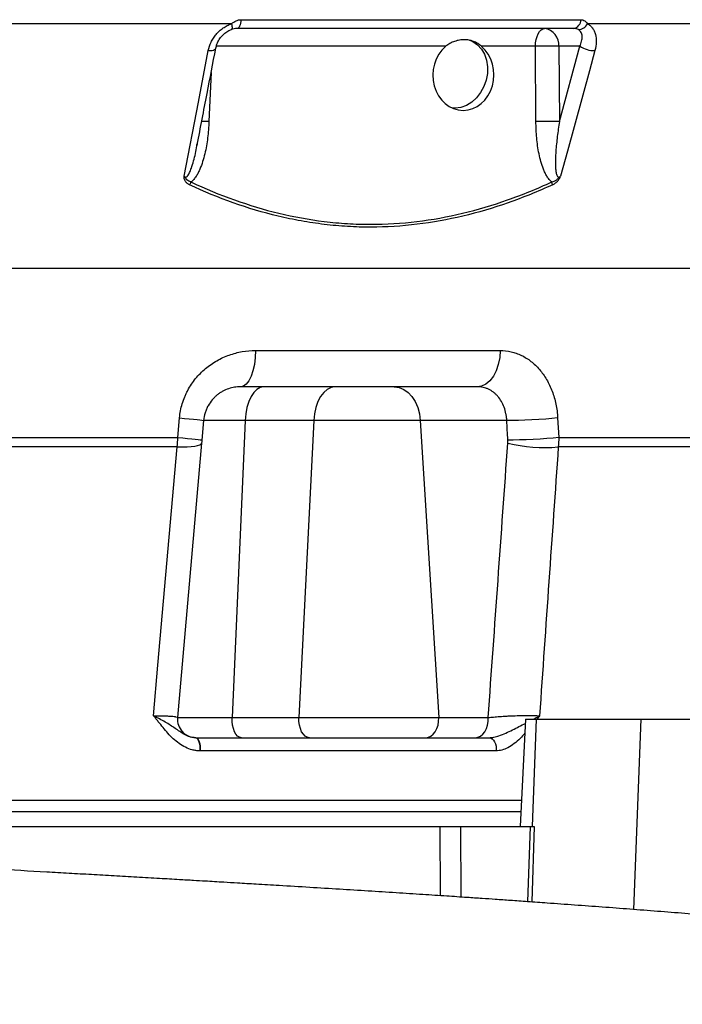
# Model space of a CAD drawing. Header units: millimetres. Extents: x 5831 to 11753, y 2048 to 15393.
# Tile 5 of 13: x 9529 to 10425, y 4362 to 5695. Entities that reach past the tile are written whole.
import ezdxf

# ---------------------------------------------------------------- set-up
doc = ezdxf.new("R2010")
doc.units = ezdxf.units.MM
doc.header["$LTSCALE"] = 5

msp = doc.modelspace()

# ---------------------------------------------------------------- linework, layer by layer
at = {"color": 7, "linetype": 'Continuous', "lineweight": 25}
for p, q in [((9828.2, 5695.1), (10287.8, 5695.1)), ((9815.3, 5689.7), (9480.5, 5689.7)), ((9815.4, 5681.9), (9815.1, 5681.9)), ((10278.6, 5683.2), (9822.9, 5683.2)), ((10541.9, 5689.7), (10296.8, 5689.7)), ((10226.3, 5659.1), (10153.6, 5659.1)), ((10227.1, 5557.3), (10226.3, 5659.1)), ((10286.6, 5659.1), (10257.9, 5659.1)), ((10257.9, 5659.1), (10258.8, 5557.3)), ((10258.8, 5557.3), (10286.6, 5659.1)), ((9768.3, 5524.2), (9768.6, 5526.1)), ((9847.9, 5247.4), (10178.8, 5247.4)), ((10147.7, 5198.2), (9827.4, 5198.2)), ((9742.7, 5129.7), (9745, 5156.1)), ((9777.6, 5152.6), (9775.3, 5126.2)), ((9833.8, 5152.6), (9777.6, 5152.6)), ((9833.8, 5152.6), (9816.2, 4750.4)), ((9926.7, 5152.6), (9833.8, 5152.6)), ((9926.7, 5152.6), (9906.5, 4750.4)), ((10070.7, 5152.6), (9926.7, 5152.6)), ((10187.7, 5152.6), (10070.7, 5152.6)), ((10070.7, 5152.6), (10095.6, 4750.4)), ((10256.4, 5156.1), (10257.9, 5129.7)), ((8662.4, 5129.7), (9742.7, 5129.7)), ((9774.9, 5121.9), (9742.4, 4750.4)), ((10257.9, 5129.7), (10750.2, 5129.7)), ((9742, 5116.9), (8663.1, 5116.9)), ((10748.8, 5116.9), (10257.3, 5116.9)), ((9742.4, 4750.4), (9816.2, 4750.4)), ((9816.2, 4750.4), (9906.5, 4750.4)), ((9906.5, 4750.4), (10095.6, 4750.4)), ((10095.6, 4750.4), (10162.5, 4750.4)), ((10213.2, 4748.2), (10205.6, 4603.2)), ((10213.2, 4748.2), (10227.8, 4748.2)), ((10222.5, 4603.2), (10227.8, 4748.2)), ((10227.8, 4748.2), (10369.3, 4748.2)), ((10369.3, 4748.2), (10440, 4748.2)), ((9767.3, 4723.2), (10163.6, 4723.2)), ((10173.2, 4705.4), (9772.9, 4705.4)), ((10207.4, 4638.2), (8197.6, 4638.2)), ((8198.4, 4623.2), (10206.6, 4623.2)), ((8441.8, 4603.2), (10097.4, 4603.2)), ((10124.9, 4603.2), (10219.6, 4603.2)), ((10219.6, 4603.2), (10224.8, 4603.2))]:
    msp.add_line(p, q, dxfattribs=at)
at = {"color": 8, "linetype": 'Continuous', "lineweight": 25}
for p, q in [((10105, 5659.1), (9794.9, 5659.1)), ((9787.7, 5623.5), (9784.9, 5557.3)), ((9769.1, 5526.9), (9768.6, 5524.8)), ((10359.7, 4490.7), (10369.3, 4748.2)), ((10097.8, 4509.3), (10097.4, 4603.2)), ((10124.9, 4603.2), (10125.3, 4507.5)), ((10216.3, 4501.2), (10219.6, 4603.2)), ((10224.8, 4603.2), (10221.5, 4500.9))]:
    msp.add_line(p, q, dxfattribs=at)
at = {"color": 7, "linetype": 'Continuous', "lineweight": 25, "flags": 128}
for points in [[(9828.2, 5695.1), (9827.9, 5692.7), (9827.5, 5690.4), (9827, 5688.4), (9826.3, 5686.6), (9825.6, 5685.1), (9824.7, 5684.1), (9823.8, 5683.4), (9822.9, 5683.2)], [(10226.3, 5659.1), (10226.6, 5663.9), (10227.4, 5668.4), (10228.6, 5672.6), (10230.1, 5676.2), (10232, 5679.2), (10234.1, 5681.4), (10236.4, 5682.8), (10238.8, 5683.2)], [(10136.5, 5667.8), (10141.8, 5665.6), (10148.1, 5661.2), (10153.4, 5655.4), (10157.5, 5648.3), (10160.3, 5640.3), (10161.6, 5631.5), (10161.4, 5622.4), (10159.7, 5613.2), (10156.6, 5604.5), (10152.2, 5596.4), (10146.7, 5589.3), (10140.2, 5583.5), (10133, 5579.1), (10125.5, 5576.5), (10117.8, 5575.6), (10113.2, 5575.9)], [(9751.3, 5483.5), (9770.6, 5583.5), (9784, 5653.3)], [(10306.8, 5653.3), (10299.4, 5626.1), (10269.7, 5517.4), (10260.5, 5483.5)], [(9847.9, 5247.4), (9847.5, 5237.7), (9846.3, 5228.5), (9844.3, 5220), (9841.8, 5212.6), (9838.7, 5206.5), (9835.2, 5202), (9831.4, 5199.2), (9827.4, 5198.2)], [(10178.8, 5247.4), (10178.1, 5237.7), (10176.2, 5228.5), (10173.3, 5220), (10169.5, 5212.6), (10164.8, 5206.5), (10159.5, 5202), (10153.7, 5199.2), (10147.7, 5198.2)], [(9858.7, 5198.2), (9854.1, 5197.4), (9849.7, 5194.8), (9845.5, 5190.7), (9841.8, 5185.1), (9838.7, 5178.2), (9836.3, 5170.3), (9834.6, 5161.7), (9833.8, 5152.6)], [(9955.3, 5198.2), (9950, 5197.4), (9944.9, 5194.8), (9940.1, 5190.7), (9935.9, 5185.1), (9932.3, 5178.2), (9929.6, 5170.3), (9927.7, 5161.7), (9926.7, 5152.6)], [(10035.5, 5198.2), (10042, 5197.4), (10048.3, 5194.8), (10054.2, 5190.7), (10059.4, 5185.1), (10063.8, 5178.2), (10067.2, 5170.3), (10069.5, 5161.7), (10070.7, 5152.6)], [(9745, 5156.1), (9751.9, 5155.4), (9758.3, 5154.8), (9763.9, 5154.3), (9768.7, 5153.8), (9772.5, 5153.3), (9775.3, 5153), (9777, 5152.7), (9777.6, 5152.6)], [(10256.4, 5156.1), (10248.8, 5155.3), (10240.3, 5154.5), (10231.2, 5153.9), (10221.7, 5153.3), (10212.3, 5152.9), (10203.3, 5152.7), (10195, 5152.5), (10187.7, 5152.6)], [(9742, 5116.9), (9748.8, 5116.8), (9755.2, 5117), (9760.8, 5117.3), (9765.6, 5117.9), (9769.5, 5118.7), (9772.4, 5119.6), (9774.2, 5120.7), (9774.9, 5121.9)], [(9742.7, 5129.7), (9749.6, 5129.1), (9755.9, 5128.4), (9761.5, 5127.9), (9766.3, 5127.4), (9770.2, 5127), (9773, 5126.6), (9774.7, 5126.4), (9775.3, 5126.2)], [(10257.9, 5129.7), (10250.3, 5128.9), (10241.8, 5128.2), (10232.6, 5127.5), (10223.2, 5127), (10213.8, 5126.5), (10204.7, 5126.3), (10196.4, 5126.2), (10189.1, 5126.2)], [(9709.9, 4752.9), (9715.9, 4821.4), (9742, 5116.9)], [(9828.7, 4723.2), (9826.1, 4723.8), (9823.6, 4725.3), (9821.4, 4727.9), (9819.5, 4731.3), (9817.9, 4735.5), (9816.8, 4740.2), (9816.3, 4745.2), (9816.2, 4750.4)], [(9920.8, 4723.2), (9917.9, 4723.8), (9915, 4725.3), (9912.5, 4727.9), (9910.2, 4731.3), (9908.5, 4735.5), (9907.2, 4740.2), (9906.6, 4745.2), (9906.5, 4750.4)], [(10078, 4723.2), (10081.6, 4723.8), (10085.1, 4725.3), (10088.3, 4727.9), (10091, 4731.3), (10093.2, 4735.5), (10094.7, 4740.2), (10095.5, 4745.2), (10095.6, 4750.4)], [(10144.9, 4723.2), (10148.5, 4723.8), (10152, 4725.3), (10155.2, 4727.9), (10157.9, 4731.3), (10160.1, 4735.5), (10161.6, 4740.2), (10162.4, 4745.2), (10162.5, 4750.4)], [(9766.9, 4723.2), (9768.2, 4722.9), (9769.4, 4721.8), (9770.4, 4720.1), (9771.3, 4717.8), (9772, 4715), (9772.4, 4711.9), (9772.5, 4708.7), (9772.4, 4705.4)], [(9767.3, 4723.2), (9768.6, 4722.9), (9769.8, 4721.8), (9770.8, 4720.1), (9771.7, 4717.8), (9772.4, 4715), (9772.9, 4712), (9773, 4708.7), (9772.9, 4705.4)], [(10163.6, 4723.2), (10165.8, 4722.9), (10167.8, 4721.8), (10169.6, 4720.1), (10171.2, 4717.8), (10172.3, 4715), (10173.1, 4712), (10173.4, 4708.7), (10173.2, 4705.4)]]:
    msp.add_lwpolyline(points, dxfattribs=at)
at = {"color": 8, "linetype": 'Continuous', "lineweight": 25, "flags": 128}
for points in [[(9815.3, 5689.7), (9815.7, 5688), (9816, 5686.4), (9816.1, 5685), (9816.1, 5683.8), (9816, 5682.9), (9815.8, 5682.3), (9815.5, 5681.9), (9815.4, 5681.9)], [(9784, 5653.3), (9786.6, 5653.3), (9789, 5653.6), (9791, 5654.1), (9792.5, 5654.8), (9793.6, 5655.7), (9794.1, 5656.7), (9794.1, 5656.8)]]:
    msp.add_lwpolyline(points, dxfattribs=at)
at = {"color": 7, "linetype": 'Continuous', "lineweight": 25}
for centre, radius, start, end in [((10275.9, 5694.8), 11.9, 282.9044, 1.7169), ((10235.6, 5661), 22.4, 355.0821, 81.7652), ((10283.8, 5696.5), 14.7, 272.6158, 332.3415), ((10242.1, 5201.3), 458.1, 88.0215, 91.9785), ((10306.5, 5690.4), 37.1, 237.4642, 270.4871), ((10242.9, 5099.4), 458.1, 88.0215, 91.9785), ((9741, 5482.7), 20.8, 327.9226, 339.841), ((10232.6, 5470.1), 16.9, 5.3704, 18.8446), ((10239.4, 5338.3), 222.2, 256.9025, 274.6122), ((9767.3, 4748.2), 25, 175, 269.1528)]:
    msp.add_arc(centre, radius, start, end, dxfattribs=at)
at = {"color": 8, "linetype": 'Continuous', "lineweight": 25}
msp.add_arc((9768.6, 5120.1), 437.5, 87.8624, 89.2116, dxfattribs=at)
at = {"color": 7, "linetype": 'Continuous', "lineweight": 25}
for centre, major_axis, ratio, start_param, end_param in [((10129, 5620.3), (1.3, 47.9), 0.861055, 0.652803, 5.677167), ((8946, 7855.2), (-1113.3, 17929.7), 0.060388, 4.555843, 4.557331)]:
    msp.add_ellipse(centre, major_axis=major_axis, ratio=ratio, start_param=start_param, end_param=end_param, dxfattribs=at)
for points, knots in [([(9815.3, 5689.7), (9816.3, 5690.5), (9817.3, 5691.2), (9819.3, 5692.5), (9820.4, 5693.1), (9822.6, 5694.1), (9823.7, 5694.5), (9825.9, 5695), (9827.1, 5695.1), (9828.2, 5695.1)], [0, 0, 0, 0, 0.25, 0.25, 0.5, 0.5, 0.75, 0.75, 1, 1, 1, 1]), ([(10287.8, 5695.1), (10288.7, 5695.1), (10289.7, 5695), (10291.5, 5694.5), (10292.3, 5694.1), (10293.8, 5693.1), (10294.5, 5692.5), (10295.8, 5691.2), (10296.3, 5690.5), (10296.8, 5689.7)], [0, 0, 0, 0, 0.25, 0.25, 0.5, 0.5, 0.75, 0.75, 1, 1, 1, 1]), ([(9784, 5653.3), (9784.8, 5657.2), (9786, 5661), (9788.7, 5666.6), (9789.8, 5668.4), (9792, 5671.9), (9793.3, 5673.6), (9796, 5676.9), (9797.4, 5678.4), (9800.6, 5681.3), (9802.3, 5682.7), (9805.8, 5685.1), (9807.6, 5686.2), (9811.4, 5688.2), (9813.4, 5689), (9815.3, 5689.7)], [0, 0, 0, 0, 0.25, 0.25, 0.375, 0.375, 0.5, 0.5, 0.625, 0.625, 0.75, 0.75, 0.875, 0.875, 1, 1, 1, 1]), ([(9794.2, 5656.8), (9794.6, 5658.6), (9795.5, 5662.4), (9798.5, 5668.2), (9802.6, 5673.5), (9807.5, 5677.9), (9811.9, 5680.7), (9814.6, 5681.5), (9815.5, 5681.8)], [0, 0, 0, 0, 0.179371, 0.379246, 0.571769, 0.753219, 0.923655, 1, 1, 1, 1]), ([(9822.9, 5683.2), (9821.6, 5683.2), (9820.3, 5683.1), (9817.7, 5682.7), (9816.4, 5682.3), (9815.1, 5681.9)], [0, 0, 0, 0, 0.5, 0.5, 1, 1, 1, 1]), ([(10284.5, 5681.9), (10283.7, 5682.3), (10282.7, 5682.7), (10280.7, 5683.1), (10279.7, 5683.2), (10278.6, 5683.2)], [0, 0, 0, 0, 0.5, 0.5, 1, 1, 1, 1]), ([(10286.6, 5659.1), (10287.6, 5661.4), (10288.4, 5663.7), (10289.5, 5668.3), (10289.7, 5670.4), (10289.5, 5673.5), (10289.4, 5674.5), (10288.9, 5676.3), (10288.6, 5677.2), (10287.8, 5678.8), (10287.3, 5679.6), (10286, 5680.9), (10285.3, 5681.4), (10284.5, 5681.9)], [0, 0, 0, 0, 0.25, 0.25, 0.5, 0.5, 0.625, 0.625, 0.75, 0.75, 0.875, 0.875, 1, 1, 1, 1]), ([(10296.8, 5689.7), (10298.2, 5689), (10299.4, 5688.2), (10301.7, 5686.3), (10302.7, 5685.1), (10304.5, 5682.7), (10305.3, 5681.3), (10306.6, 5678.4), (10307.2, 5676.9), (10308.4, 5672), (10308.8, 5668.5), (10308.5, 5661), (10307.9, 5657.2), (10306.8, 5653.3)], [0, 0, 0, 0, 0.125, 0.125, 0.25, 0.25, 0.375, 0.375, 0.5, 0.5, 0.75, 0.75, 1, 1, 1, 1]), ([(10153.6, 5659.1), (10151.9, 5660.6), (10150.1, 5661.9), (10147.4, 5663.5), (10146.4, 5664.1), (10144.6, 5665), (10143.6, 5665.4), (10140.7, 5666.5), (10138.7, 5667.1), (10135.6, 5667.6), (10134.5, 5667.8), (10132.4, 5668), (10131.3, 5668), (10128.1, 5668), (10125.9, 5667.8), (10122.6, 5667.3), (10121.5, 5667), (10119.3, 5666.5), (10118.2, 5666.1), (10114.9, 5665), (10112.8, 5664.1), (10108.7, 5661.9), (10106.8, 5660.6), (10105, 5659.1)], [0, 0, 0, 0, 0.125, 0.125, 0.1875, 0.1875, 0.25, 0.25, 0.375, 0.375, 0.4375, 0.4375, 0.5, 0.5, 0.625, 0.625, 0.6875, 0.6875, 0.75, 0.75, 0.875, 0.875, 1, 1, 1, 1]), ([(9769, 5526), (9773.4, 5549), (9781.8, 5592.6), (9790.2, 5636.2), (9794.1, 5656.8)], [0, 0, 0, 0, 0.528256, 1, 1, 1, 1]), ([(9784.9, 5557.3), (9784.6, 5549.9), (9784, 5542.6), (9782.2, 5528), (9780.9, 5520.8), (9778.4, 5510.1), (9777.4, 5506.5), (9775.2, 5499.5), (9774, 5496.1), (9771.8, 5491.2), (9771, 5489.5), (9769.4, 5486.3), (9768.5, 5484.8), (9766.5, 5481.8), (9765.4, 5480.4), (9763.1, 5477.7), (9761.9, 5476.5), (9760.5, 5475.5)], [0, 0, 0, 0, 0.25, 0.25, 0.5, 0.5, 0.625, 0.625, 0.75, 0.75, 0.8125, 0.8125, 0.875, 0.875, 0.9375, 0.9375, 1, 1, 1, 1]), ([(10248.6, 5475.5), (10247.3, 5476.5), (10246.1, 5477.7), (10243.9, 5480.4), (10242.9, 5481.8), (10241, 5484.8), (10240.2, 5486.3), (10238.6, 5489.5), (10237.9, 5491.2), (10235.9, 5496.1), (10234.8, 5499.5), (10232.8, 5506.5), (10232, 5510.1), (10229.8, 5520.8), (10228.8, 5528), (10227.5, 5542.6), (10227.2, 5549.9), (10227.1, 5557.3)], [0, 0, 0, 0, 0.0625, 0.0625, 0.125, 0.125, 0.1875, 0.1875, 0.25, 0.25, 0.375, 0.375, 0.5, 0.5, 0.75, 0.75, 1, 1, 1, 1]), ([(10258.8, 5557.3), (10257.7, 5550.5), (10256.8, 5543.8), (10255.2, 5530.3), (10254.5, 5523.6), (10253.8, 5513.6), (10253.6, 5510.2), (10253.4, 5503.5), (10253.4, 5500.2), (10253.6, 5495.2), (10253.7, 5493.6), (10254, 5490.3), (10254.2, 5488.7), (10254.8, 5486.4), (10255, 5485.6), (10255.5, 5484.2), (10255.9, 5483.5), (10256.6, 5482.6), (10256.9, 5482.4), (10257.6, 5482.1), (10258, 5482), (10258.8, 5482.2), (10259.1, 5482.4), (10259.8, 5482.9), (10260.2, 5483.2), (10260.5, 5483.5)], [0, 0, 0, 0, 0.25, 0.25, 0.5, 0.5, 0.625, 0.625, 0.75, 0.75, 0.8125, 0.8125, 0.875, 0.875, 0.90625, 0.90625, 0.9375, 0.9375, 0.953125, 0.953125, 0.96875, 0.96875, 0.984375, 0.984375, 1, 1, 1, 1]), ([(9758.6, 5471.6), (9757.5, 5472.2), (9756.4, 5472.8), (9754.5, 5474.4), (9753.7, 5475.3), (9752.3, 5477.3), (9751.8, 5478.5), (9751.4, 5480.3), (9751.3, 5480.9), (9751.3, 5482.2), (9751.3, 5482.8), (9751.3, 5483.5)], [0, 0, 0, 0, 0.25, 0.25, 0.5, 0.5, 0.75, 0.75, 0.875, 0.875, 1, 1, 1, 1]), ([(9760.5, 5475.5), (9759.5, 5475.8), (9758.5, 5476.2), (9756.6, 5477.2), (9755.7, 5477.8), (9754.2, 5479.2), (9753.6, 5480), (9752.7, 5481.2), (9752.4, 5481.6), (9751.8, 5482.5), (9751.5, 5483), (9751.3, 5483.5)], [0, 0, 0, 0, 0.25, 0.25, 0.5, 0.5, 0.75, 0.75, 0.875, 0.875, 1, 1, 1, 1]), ([(10248.6, 5475.5), (10249.7, 5475.8), (10250.8, 5476.2), (10252.9, 5477.2), (10253.9, 5477.8), (10255.9, 5479.2), (10256.9, 5480), (10258.3, 5481.2), (10258.8, 5481.6), (10259.7, 5482.5), (10260.1, 5483), (10260.5, 5483.5)], [0, 0, 0, 0, 0.25, 0.25, 0.5, 0.5, 0.75, 0.75, 0.875, 0.875, 1, 1, 1, 1]), ([(10249.5, 5471.6), (10250.6, 5472.2), (10251.8, 5472.8), (10253.4, 5474), (10254, 5474.4), (10255.1, 5475.3), (10255.6, 5475.8), (10256.5, 5476.8), (10257, 5477.3), (10257.9, 5478.5), (10258.3, 5479.1), (10259.1, 5480.3), (10259.4, 5480.9), (10260, 5482.2), (10260.2, 5482.8), (10260.5, 5483.5)], [0, 0, 0, 0, 0.25, 0.25, 0.375, 0.375, 0.5, 0.5, 0.625, 0.625, 0.75, 0.75, 0.875, 0.875, 1, 1, 1, 1]), ([(10249.5, 5471.6), (10239.6, 5467.1), (10229.7, 5462.8), (10209.7, 5454.7), (10199.6, 5450.9), (10169.2, 5440.2), (10148.8, 5434.2), (10087.3, 5419.5), (10045.8, 5414.4), (9993.4, 5414.3), (9982.9, 5414.6), (9961.8, 5415.9), (9951.3, 5416.8), (9930.4, 5419.3), (9919.9, 5420.9), (9899.1, 5424.6), (9888.8, 5426.8), (9837.4, 5439.1), (9797.5, 5453.5), (9758.6, 5471.6)], [0, 0, 0, 0, 0.0625, 0.0625, 0.125, 0.125, 0.25, 0.25, 0.5, 0.5, 0.5625, 0.5625, 0.625, 0.625, 0.6875, 0.6875, 0.75, 0.75, 1, 1, 1, 1]), ([(9760.5, 5475.5), (9799.2, 5457.4), (9838.8, 5443), (9899.5, 5428.3), (9920, 5424.6), (9951.2, 5420.8), (9961.6, 5419.8), (9982.7, 5418.5), (9993.2, 5418.2), (10045.5, 5418.2), (10086.8, 5423.3), (10148.2, 5438), (10168.5, 5444), (10198.9, 5454.7), (10208.9, 5458.5), (10228.9, 5466.7), (10238.8, 5471), (10248.6, 5475.5)], [0, 0, 0, 0, 0.25, 0.25, 0.375, 0.375, 0.4375, 0.4375, 0.5, 0.5, 0.75, 0.75, 0.875, 0.875, 0.9375, 0.9375, 1, 1, 1, 1]), ([(10756.2, 5358.2), (10743.8, 5358.2), (10726.2, 5358.2), (10680.7, 5358.2), (10652.8, 5358.2), (10587.4, 5358.2), (10549.8, 5358.2), (10465.8, 5358.2), (10419.3, 5358.2), (10318.4, 5358.2), (10263.9, 5358.2), (10148.2, 5358.2), (10086.9, 5358.2), (9958.7, 5358.2), (9891.8, 5358.2), (9753.8, 5358.2), (9682.7, 5358.2), (9537.6, 5358.2), (9463.7, 5358.2), (9314.6, 5358.2), (9239.4, 5358.2), (9089.3, 5358.2), (9014.4, 5358.2), (8866.3, 5358.2), (8793.2, 5358.2), (8650.2, 5358.2), (8580.4, 5358.2), (8445.4, 5358.2), (8380.2, 5358.2), (8256, 5358.2), (8196.9, 5358.2), (8085.9, 5358.2), (8034, 5358.2), (7986.3, 5358.2)], [0, 0, 0, 0, 0.0625, 0.0625, 0.125, 0.125, 0.1875, 0.1875, 0.25, 0.25, 0.3125, 0.3125, 0.375, 0.375, 0.4375, 0.4375, 0.5, 0.5, 0.5625, 0.5625, 0.625, 0.625, 0.6875, 0.6875, 0.75, 0.75, 0.8125, 0.8125, 0.875, 0.875, 0.9375, 0.9375, 1, 1, 1, 1]), ([(9745, 5156.1), (9745.6, 5162.7), (9746.9, 5169.1), (9749.7, 5178.4), (9750.8, 5181.5), (9752.6, 5186), (9753.3, 5187.5), (9754.7, 5190.4), (9755.4, 5191.9), (9759.3, 5199), (9762.8, 5204.4), (9768.9, 5211.8), (9771, 5214.2), (9775.5, 5218.7), (9777.8, 5220.9), (9785, 5226.9), (9790.1, 5230.5), (9801, 5236.6), (9806.6, 5239.2), (9815.2, 5242.2), (9818.1, 5243.1), (9823.9, 5244.7), (9826.9, 5245.3), (9835.9, 5246.9), (9841.9, 5247.4), (9847.9, 5247.4)], [0, 0, 0, 0, 0.125, 0.125, 0.1875, 0.1875, 0.21875, 0.21875, 0.25, 0.25, 0.375, 0.375, 0.4375, 0.4375, 0.5, 0.5, 0.625, 0.625, 0.75, 0.75, 0.8125, 0.8125, 0.875, 0.875, 1, 1, 1, 1]), ([(10178.8, 5247.4), (10183.7, 5247.4), (10188.6, 5246.8), (10195.8, 5245.2), (10198.2, 5244.5), (10202.8, 5242.8), (10205.2, 5241.9), (10212, 5238.6), (10216.3, 5235.9), (10222.4, 5231.1), (10224.4, 5229.4), (10228.3, 5225.7), (10230.1, 5223.7), (10235.4, 5217.5), (10238.7, 5213), (10243, 5205.6), (10244.3, 5203), (10246.8, 5197.7), (10248, 5195), (10251.1, 5186.6), (10252.8, 5180.8), (10254.6, 5171.7), (10255.2, 5168.6), (10256, 5162.4), (10256.3, 5159.2), (10256.4, 5156.1)], [0, 0, 0, 0, 0.125, 0.125, 0.1875, 0.1875, 0.25, 0.25, 0.375, 0.375, 0.4375, 0.4375, 0.5, 0.5, 0.625, 0.625, 0.6875, 0.6875, 0.75, 0.75, 0.875, 0.875, 0.9375, 0.9375, 1, 1, 1, 1]), ([(9827.4, 5198.2), (9824.7, 5198.2), (9822.1, 5198), (9816.7, 5197.1), (9814, 5196.5), (9808.7, 5194.7), (9806.1, 5193.6), (9802.2, 5191.5), (9801, 5190.7), (9798.5, 5189), (9797.2, 5188.1), (9794.9, 5186.2), (9793.7, 5185.2), (9791.5, 5183), (9790.4, 5181.8), (9787.2, 5178.1), (9785.3, 5175.4), (9782.9, 5171), (9782.1, 5169.5), (9780.7, 5166.3), (9780.1, 5164.6), (9778.6, 5159.6), (9777.9, 5156.2), (9777.6, 5152.6)], [0, 0, 0, 0, 0.125, 0.125, 0.25, 0.25, 0.375, 0.375, 0.4375, 0.4375, 0.5, 0.5, 0.5625, 0.5625, 0.625, 0.625, 0.75, 0.75, 0.8125, 0.8125, 0.875, 0.875, 1, 1, 1, 1]), ([(10187.7, 5152.6), (10187.6, 5154.2), (10187.5, 5155.7), (10187.1, 5158.8), (10186.9, 5160.3), (10186, 5164.8), (10185.2, 5167.7), (10183.2, 5173.3), (10181.9, 5176), (10179.1, 5180.9), (10177.4, 5183.2), (10174.7, 5186.3), (10173.8, 5187.3), (10171.8, 5189.2), (10170.8, 5190), (10167.6, 5192.5), (10165.3, 5193.8), (10161.8, 5195.5), (10160.5, 5196), (10158.1, 5196.8), (10156.8, 5197.1), (10153, 5198), (10150.4, 5198.2), (10147.7, 5198.2)], [0, 0, 0, 0, 0.0625, 0.0625, 0.125, 0.125, 0.25, 0.25, 0.375, 0.375, 0.5, 0.5, 0.5625, 0.5625, 0.625, 0.625, 0.75, 0.75, 0.8125, 0.8125, 0.875, 0.875, 1, 1, 1, 1]), ([(9709.9, 4752.9), (9712.3, 4753), (9714.7, 4753), (9718, 4753), (9719.2, 4753), (9721.3, 4752.9), (9722.3, 4752.9), (9725.4, 4752.8), (9727.2, 4752.8), (9730.7, 4752.6), (9732.3, 4752.5), (9735.2, 4752.3), (9736.5, 4752.2), (9738.1, 4752), (9738.6, 4751.9), (9739.5, 4751.7), (9739.9, 4751.6), (9741.7, 4751.2), (9742.4, 4750.8), (9742.4, 4750.4)], [0, 0, 0, 0, 0.125, 0.125, 0.1875, 0.1875, 0.25, 0.25, 0.375, 0.375, 0.5, 0.5, 0.625, 0.625, 0.6875, 0.6875, 0.75, 0.75, 1, 1, 1, 1]), ([(9772.4, 4705.4), (9770.6, 4705.4), (9769, 4705.6), (9765.6, 4706), (9763.9, 4706.4), (9759, 4707.6), (9755.9, 4708.8), (9749.9, 4711.7), (9747.1, 4713.5), (9741.6, 4717.5), (9739, 4719.6), (9734.1, 4724.2), (9731.7, 4726.7), (9727.2, 4731.7), (9725, 4734.4), (9720.7, 4739.7), (9718.5, 4742.3), (9715.3, 4746.3), (9714.2, 4747.7), (9712.1, 4750.3), (9711, 4751.6), (9709.9, 4752.9)], [0, 0, 0, 0, 0.0625, 0.0625, 0.125, 0.125, 0.25, 0.25, 0.375, 0.375, 0.5, 0.5, 0.625, 0.625, 0.75, 0.75, 0.875, 0.875, 0.9375, 0.9375, 1, 1, 1, 1]), ([(9766.9, 4723.2), (9764.1, 4723.3), (9761.4, 4723.8), (9756.4, 4725.4), (9754.1, 4726.4), (9749.6, 4728.8), (9747.5, 4730.2), (9743.3, 4733), (9741.2, 4734.4), (9737, 4737.3), (9734.8, 4738.7), (9730.3, 4741.6), (9728, 4743.1), (9723.2, 4745.9), (9720.6, 4747.3), (9715.4, 4750.1), (9712.7, 4751.5), (9709.9, 4752.9)], [0, 0, 0, 0, 0.125, 0.125, 0.25, 0.25, 0.375, 0.375, 0.5, 0.5, 0.625, 0.625, 0.75, 0.75, 0.875, 0.875, 1, 1, 1, 1]), ([(10162.5, 4750.4), (10164.8, 4750.7), (10167.2, 4751), (10171.1, 4751.4), (10172.5, 4751.5), (10175.3, 4751.7), (10176.7, 4751.8), (10181.1, 4752.2), (10184.1, 4752.4), (10188.8, 4752.6), (10190.4, 4752.7), (10193.6, 4752.9), (10195.2, 4752.9), (10200, 4753.1), (10203.2, 4753.2), (10208, 4753.3), (10209.6, 4753.3), (10212.7, 4753.3), (10214.2, 4753.3), (10218.7, 4753.3), (10221.6, 4753.3), (10227.1, 4753.2), (10229.6, 4753.1), (10232, 4752.9)], [0, 0, 0, 0, 0.125, 0.125, 0.1875, 0.1875, 0.25, 0.25, 0.375, 0.375, 0.4375, 0.4375, 0.5, 0.5, 0.625, 0.625, 0.6875, 0.6875, 0.75, 0.75, 0.875, 0.875, 1, 1, 1, 1]), ([(11225.2, 4362.4), (11219.8, 4364.6), (11209.9, 4368.6), (11194.9, 4374.1), (11181.7, 4378.7), (11169.4, 4382.8), (11158.1, 4386.3), (11147.3, 4389.5), (11136.7, 4392.5), (11125.4, 4395.6), (11114, 4398.5), (11103.4, 4401.1), (11094.4, 4403.2), (11087.2, 4404.9), (11081, 4406.2), (11072.9, 4408), (11061.8, 4410.3), (11047.1, 4413.3), (11029.9, 4416.6), (11010.4, 4420.1), (10989.3, 4423.7), (10961.4, 4428.2), (10926.7, 4433.4), (10884.4, 4439.3), (10841.5, 4444.8), (10798.7, 4449.9), (10757.4, 4454.6), (10717.4, 4458.9), (10678.7, 4462.9), (10640.4, 4466.6), (10602.8, 4470.1), (10570.3, 4473.1), (10542.8, 4475.6), (10519, 4477.7), (10492.6, 4479.9), (10462.2, 4482.5), (10428.1, 4485.3), (10391.7, 4488.2), (10354.5, 4491.1), (10317.1, 4493.9), (10279.7, 4496.7), (10246, 4499.1), (10216.9, 4501.2), (10193.6, 4502.8), (10173, 4504.3), (10153.6, 4505.6), (10131.7, 4507.1), (10105, 4508.9), (10073, 4511), (10037.6, 4513.3), (10000, 4515.7), (9961.1, 4518.1), (9920.9, 4520.6), (9883.3, 4522.9), (9850.7, 4524.8), (9825.7, 4526.3), (9806.9, 4527.4), (9792.4, 4528.3), (9778.8, 4529.1), (9763, 4530), (9742.4, 4531.2), (9716.8, 4532.7), (9687.3, 4534.4), (9656.6, 4536.2), (9626.1, 4537.9), (9595.7, 4539.6), (9552.3, 4542.1), (9496.4, 4545.2), (9435.7, 4548.6), (9382.5, 4551.6), (9334.8, 4554.3), (9283.1, 4557.2), (9227.4, 4560.3), (9172.3, 4563.3), (9118.5, 4566.3), (9066.3, 4569.2), (9011.8, 4572.3), (8955.8, 4575.4), (8896.1, 4578.6), (8835.7, 4582), (8776.5, 4585.2), (8724.1, 4588), (8678, 4590.6), (8636, 4592.8), (8596.1, 4595), (8556.1, 4597.1), (8514.2, 4599.4), (8469.1, 4601.8), (8420.1, 4604.4), (8369.3, 4607.1), (8319, 4609.8), (8271.5, 4612.3), (8227.6, 4614.7), (8188.2, 4616.8), (8154.1, 4618.7), (8123.5, 4620.3), (8094.7, 4621.9), (8066.3, 4623.5), (8038, 4625), (8009.5, 4626.6), (7979.3, 4628.3), (7946.4, 4630.2), (7909.9, 4632.3), (7869.8, 4634.7), (7826.5, 4637.3), (7780.3, 4640.1), (7731.6, 4643.2), (7681, 4646.5), (7628.9, 4650), (7576.5, 4653.7), (7526, 4657.4), (7479.4, 4661.1), (7437.9, 4664.5), (7401.1, 4667.7), (7369, 4670.7), (7341.2, 4673.3), (7317.4, 4675.7), (7297.3, 4677.8), (7280.7, 4679.5), (7266.6, 4681.1), (7247, 4683.2), (7230.5, 4685.1), (7216, 4686.9), (7208.5, 4687.8), (7199.4, 4688.9), (7189.2, 4690.1), (7178.2, 4691.5), (7167.5, 4692.9), (7157.6, 4694.3), (7149, 4695.4), (7141.8, 4696.4), (7135.9, 4697.3), (7130.8, 4698), (7125.9, 4698.7), (7120.4, 4699.5), (7114.1, 4700.5), (7107.3, 4701.5), (7100.4, 4702.6), (7094, 4703.6), (7088.6, 4704.5), (7084.2, 4705.2), (7080.4, 4705.9), (7076.9, 4706.5), (7073.2, 4707.1), (7069.6, 4707.8), (7066.2, 4708.4), (7063.6, 4708.9), (7061.8, 4709.3), (7060.6, 4709.5), (7060.5, 4709.5), (7060.5, 4709.5)], [0, 0, 0, 0, 0.0050766, 0.0093506, 0.0128387, 0.0156083, 0.0181352, 0.0212902, 0.0245683, 0.0283831, 0.0322499, 0.0359151, 0.0388163, 0.0409546, 0.0427627, 0.0448514, 0.0492973, 0.0546702, 0.0609796, 0.068213, 0.075702, 0.0831313, 0.0962478, 0.109168, 0.1218831, 0.1339882, 0.1451705, 0.1554167, 0.1653455, 0.1747816, 0.1839351, 0.1927717, 0.1981151, 0.2034036, 0.2094477, 0.2163979, 0.2242424, 0.2324505, 0.2405673, 0.2485961, 0.2565403, 0.2642934, 0.2697415, 0.2745309, 0.278666, 0.2822876, 0.2863666, 0.2918893, 0.2982703, 0.3053753, 0.3127038, 0.3202088, 0.3278924, 0.3357572, 0.3416214, 0.3463085, 0.3497981, 0.3521134, 0.3544123, 0.3573377, 0.36089, 0.3658279, 0.3714389, 0.3770484, 0.382594, 0.3880765, 0.3934963, 0.4060153, 0.4181202, 0.4259131, 0.4343416, 0.4434625, 0.4532735, 0.4637727, 0.4725041, 0.48166, 0.4912417, 0.5012514, 0.5111693, 0.5227879, 0.5332521, 0.5425626, 0.5507163, 0.5579346, 0.5650749, 0.5722208, 0.5796185, 0.5878348, 0.5968843, 0.6066381, 0.6161303, 0.6250022, 0.6333868, 0.6408991, 0.647481, 0.6531185, 0.6587505, 0.6643767, 0.6699966, 0.6756098, 0.6815771, 0.6883485, 0.6959219, 0.7044534, 0.71381, 0.7239893, 0.7349908, 0.7468147, 0.7592285, 0.772438, 0.7858366, 0.7983383, 0.8101002, 0.8208609, 0.8306366, 0.8394408, 0.847284, 0.8540601, 0.8599242, 0.8649049, 0.8695411, 0.882103, 0.8845495, 0.8877101, 0.8917133, 0.8965563, 0.9015874, 0.9070803, 0.9121117, 0.9165702, 0.9204578, 0.9237762, 0.9265266, 0.929133, 0.9326523, 0.9367581, 0.9414489, 0.9467007, 0.9517571, 0.9561712, 0.9600401, 0.9633826, 0.966988, 0.9713759, 0.9764753, 0.9819231, 0.9870976, 0.991989, 0.9965994, 1, 1, 1, 1]), ([(10097.4, 4603.2), (10099.4, 4603.2), (10101.5, 4603.2), (10105, 4603.2), (10106.1, 4603.2), (10108.5, 4603.2), (10109.7, 4603.2), (10112.1, 4603.2), (10113.4, 4603.2), (10115.8, 4603.2), (10117, 4603.2), (10120.5, 4603.2), (10122.8, 4603.2), (10124.9, 4603.2)], [0, 0, 0, 0, 0.25, 0.25, 0.375, 0.375, 0.5, 0.5, 0.625, 0.625, 0.75, 0.75, 1, 1, 1, 1])]:
    msp.add_open_spline(points, degree=3, knots=knots, dxfattribs=at)
at = {"color": 8, "linetype": 'Continuous', "lineweight": 25}
for points, knots in [([(9751.3, 5483.5), (9751.6, 5483.1), (9752.1, 5482.5), (9753, 5482.1), (9753.6, 5482.1), (9754.4, 5482.3), (9755.2, 5482.8), (9756.9, 5484.7), (9759, 5488.6), (9762.8, 5498.6), (9766.1, 5510.7), (9767.7, 5520.8), (9768.3, 5524.2)], [0, 0, 0, 0, 0.0354864, 0.0534205, 0.0714906, 0.0799124, 0.105419, 0.1314557, 0.2366139, 0.3628795, 0.7855487, 1, 1, 1, 1]), ([(10223.4, 4748.2), (10224.3, 4748.7), (10226.2, 4749.7), (10228.6, 4751), (10230.5, 4752.1), (10231.4, 4752.6), (10231.8, 4752.9), (10231.9, 4752.9), (10232, 4752.9)], [0, 0, 0, 0, 0.27982, 0.635069, 0.864656, 0.951084, 0.990908, 1, 1, 1, 1]), ([(10232, 4752.9), (10231.9, 4752.9), (10230.6, 4751.4), (10229.4, 4749.8), (10228.1, 4748.2)], [0, 0, 0, 0, 0.013722, 1, 1, 1, 1]), ([(10163.6, 4723.2), (10165.8, 4723.4), (10170.3, 4723.7), (10181, 4726.9), (10195.4, 4733.8), (10207.1, 4739.7), (10212.9, 4742.7)], [0, 0, 0, 0, 0.133051, 0.266544, 0.635768, 1, 1, 1, 1]), ([(10212.2, 4729.4), (10210.2, 4727), (10205.6, 4721.7), (10197.8, 4715), (10189.5, 4709.5), (10181.2, 4706.1), (10175.9, 4705.6), (10173.2, 4705.4)], [0, 0, 0, 0, 0.184457, 0.405201, 0.625439, 0.812881, 1, 1, 1, 1])]:
    msp.add_open_spline(points, degree=3, knots=knots, dxfattribs=at)
at = {"color": 7, "linetype": 'Continuous', "lineweight": 25}
for points in [[(9742, 5116.9), (9742.3, 5121.1), (9742.5, 5125.4), (9742.7, 5129.7)], [(9775.3, 5126.2), (9775.2, 5124.8), (9775, 5123.4), (9774.9, 5121.9)], [(10162.5, 4750.4), (10171.4, 4874.2), (10180.3, 4998.1), (10189, 5121.9)], [(10189, 5121.9), (10189.1, 5123.4), (10189.2, 5124.8), (10189.1, 5126.2)], [(10257.9, 5129.7), (10257.9, 5125.4), (10257.7, 5121.1), (10257.3, 5116.9)], [(10257.3, 5116.9), (10248.9, 4995.5), (10240.4, 4874.2), (10232, 4752.9)], [(9766.9, 4723.2), (9767.1, 4723.2), (9767.2, 4723.2), (9767.3, 4723.2)], [(9772.9, 4705.4), (9772.7, 4705.4), (9772.6, 4705.4), (9772.4, 4705.4)]]:
    msp.add_open_spline(points, degree=3, dxfattribs=at)

doc.saveas('drawing.dxf')
